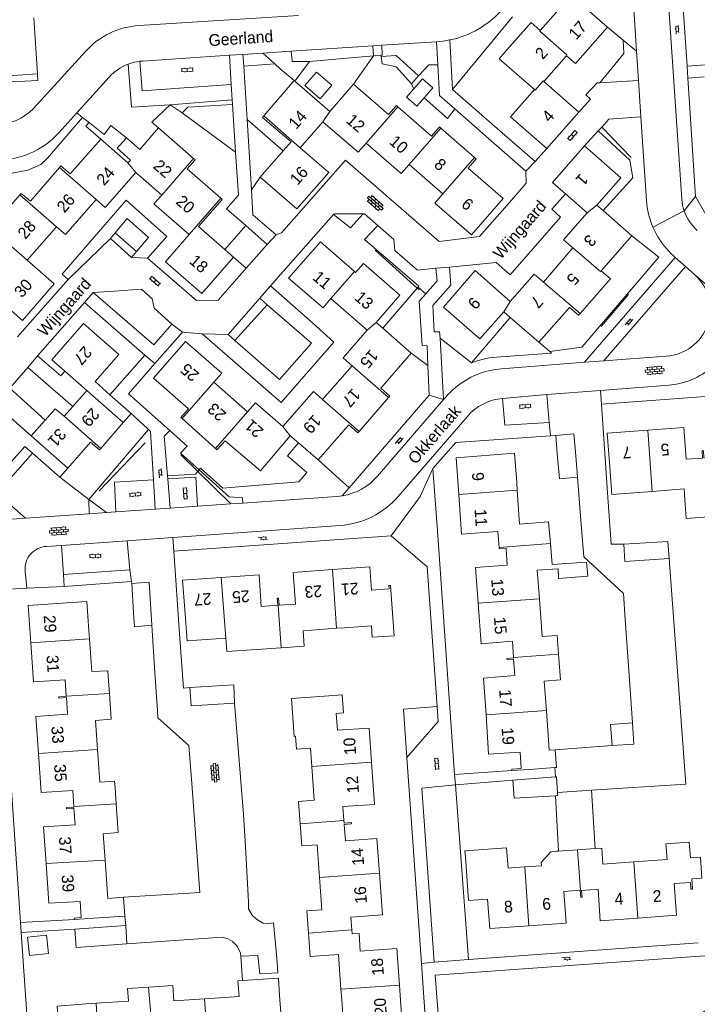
# Model space of a CAD drawing. Extents: x 99476 to 102828, y 406437 to 407931.
# Tile 34 of 162: x 100038 to 100154, y 406785 to 406952. Entities that reach past the tile are written whole.
import ezdxf

# ---------------------------------------------------------------- set-up
doc = ezdxf.new("R2010")
doc.units = 0
doc.header["$MEASUREMENT"] = 0
for name, color, linetype, lineweight in [('BG_bijgebouw', 253, 'Continuous', 0), ('BG_dakoverstek', 253, 'Continuous', 13), ('BG_dakoverstek bijgebouw', 253, 'Continuous', 0), ('BG_heg haag', 253, 'Continuous', 0), ('BG_hek', 253, 'Continuous', 0), ('BG_hoofdgebouw', 253, 'Continuous', 13), ('BG_huisnummer', 253, 'Continuous', 0), ('BG_kant verharding', 253, 'Continuous', 0), ('BG_open verharding', 253, 'Continuous', 0), ('BG_raster', 253, 'Continuous', 0), ('BG_schutting', 253, 'Continuous', 0), ('BG_straatnaam', 253, 'Continuous', 0), ('BG_tussenmuur', 253, 'Continuous', 0), ('BG_vlakafsluiter', 253, 'Continuous', 0)]:
    doc.layers.add(name, color=color, linetype=linetype, lineweight=lineweight)
doc.styles.add('Style-WORKING', font='WORKING.shx')

# ---------------------------------------------------------------- blocks, each defined once
blk = doc.blocks.new('S02OV6')
at = {"layer": 'BG_open verharding', "linetype": 'Continuous', "lineweight": 0}
for p, q in [((0, 0.20784), (1.371449, 0.20784)), ((0.085505, 0.20784), (0.085505, 0.268177)), ((0.485, -0.192), (0.486, 0.207)), ((0.885505, 0.20784), (0.885505, 0.31106)), ((1.285, -0.193), (1.285, 0.207)), ((0.268333, -0.19216), (1.549656, -0.19216)), ((0.885505, -0.32925), (0.885505, -0.19216))]:
    blk.add_line(p, q, dxfattribs=at)
blk = doc.blocks.new('S02OV4')
at = {"layer": 'BG_open verharding', "linetype": 'Continuous', "lineweight": 0}
for p, q in [((0, -0.200092), (0, 0.200092)), ((0, 0.2), (3.201, 0.2)), ((0.214, 0.6), (2.9, 0.6)), ((0.4, 0.199), (0.4, 0.6)), ((0.8, 0.6), (0.8, 0.7)), ((0.8, -0.2), (0.8, 0.2)), ((1.2, 0.2), (1.2, 0.6)), ((1.6, 0.6), (1.6, 0.7)), ((1.6, -0.2), (1.6, 0.2)), ((2, 0.199), (2, 0.6)), ((2.4, 0.6), (2.4, 0.7)), ((2.4, -0.2), (2.4, 0.2)), ((2.8, 0.2), (2.8, 0.6)), ((3.2, -0.199908), (3.2, 0.200092)), ((0, -0.2), (3.2, -0.199)), ((0.31, -0.6), (2.9, -0.6)), ((0.4, -0.6), (0.399, -0.2)), ((0.8, -0.7), (0.8, -0.6)), ((1.2, -0.6), (1.2, -0.2)), ((1.6, -0.7), (1.6, -0.6)), ((2, -0.6), (1.999, -0.2)), ((2.4, -0.7), (2.4, -0.6)), ((2.8, -0.6), (2.8, -0.2))]:
    blk.add_line(p, q, dxfattribs=at)
blk = doc.blocks.new('S02OV2')
at = {"layer": 'BG_open verharding', "linetype": 'Continuous', "lineweight": 0}
for p, q in [((0.052866, 0.482148), (0.183301, 0.482148)), ((0.183301, -1.01785), (0.183301, 0.982147)), ((0.183301, 0.895191), (0.705039, 0.895191)), ((0.705039, -1.01785), (0.705039, 0.982147)), ((0.705039, 0.43867), (0.835473, 0.43867)), ((0.052866, -0.517416), (0.183301, -0.517416)), ((0.183301, -0.017851), (0.705039, -0.017851)), ((0.183301, -0.930894), (0.705039, -0.930894)), ((0.705039, -0.473938), (0.835473, -0.473938))]:
    blk.add_line(p, q, dxfattribs=at)

msp = doc.modelspace()

# ---------------------------------------------------------------- linework, layer by layer
at = {"layer": 'BG_bijgebouw', "linetype": 'Continuous', "lineweight": 0}
for p, q in [((100129.957, 406878.382), (100129.7, 406881.45)), ((100133.027, 406878.63), (100133.374, 406874.313)), ((100057.5, 406856.24), (100060.49, 406856.43)), ((100057.81, 406851.25), (100057.5, 406856.24)), ((100060.49, 406856.43), (100060.958, 406849.125)), ((100129.664, 406823.295), (100122.401, 406822.75)), ((100056.509, 406797.958), (100047.835, 406797.357)), ((100056.688, 406794.837), (100056.509, 406797.958))]:
    msp.add_line(p, q, dxfattribs=at)
at = {"layer": 'BG_bijgebouw', "linetype": 'Continuous', "lineweight": 0, "flags": 128}
for points in [[(100129.7, 406881.45), (100132.78, 406881.7), (100133.027, 406878.63)], [(100133.374, 406874.313), (100130.304, 406874.066), (100129.957, 406878.382)], [(100148.985, 406860.511), (100148.8, 406863.405), (100141.266, 406862.952)], [(100141.266, 406862.952), (100141.444, 406859.961), (100148.985, 406860.511)], [(100060.958, 406849.125), (100057.958, 406848.855), (100057.81, 406851.25)], [(100075.024, 406835.848), (100074.877, 406838.963), (100067.392, 406838.488)], [(100067.392, 406838.488), (100067.603, 406835.374), (100075.024, 406835.848)], [(100122.401, 406822.75), (100122.633, 406819.652), (100129.628, 406820.066)], [(100130.017, 406820.641), (100129.794, 406823.305), (100129.664, 406823.295)], [(100129.628, 406820.066), (100130.063, 406820.092), (100130.017, 406820.641)], [(100047.835, 406797.357), (100048.033, 406794.221), (100056.688, 406794.837)]]:
    msp.add_lwpolyline(points, dxfattribs=at)
at = {"layer": 'BG_dakoverstek', "linetype": 'Continuous', "lineweight": 13}
for p, q in [((100124.405, 406938.46), (100122, 406935.7)), ((100073.512, 406846.904), (100073.676, 406844.634)), ((100082.942, 406845.266), (100073.676, 406844.634)), ((100086.859, 406845.533), (100082.942, 406845.266))]:
    msp.add_line(p, q, dxfattribs=at)
at = {"layer": 'BG_dakoverstek', "linetype": 'Continuous', "lineweight": 13, "flags": 128}
for points in [[(100155.575, 406869.972), (100155.757, 406867.566), (100151.908, 406867.276), (100151.726, 406869.682)], [(100123.544, 406866.348), (100128.454, 406866.71), (100128.807, 406863.038)], [(100050.712, 406841.224), (100053.437, 406841.38), (100053.506, 406840.459)], [(100085.402, 406830.202), (100085.56, 406828.019), (100087.94, 406828.191)], [(100052.094, 406822.402), (100054.602, 406822.541), (100054.668, 406821.498)], [(100114.309, 406809.693), (100114.239, 406810.67), (100121.335, 406811.181), (100121.581, 406807.758)], [(100127.254, 406808.165), (100127.23, 406808.688), (100128.847, 406810.549), (100129.767, 406810.615)], [(100152.859, 406805.91), (100154.566, 406806.032), (100154.308, 406809.619), (100152.604, 406809.497)]]:
    msp.add_lwpolyline(points, dxfattribs=at)
at = {"layer": 'BG_dakoverstek bijgebouw', "linetype": 'Continuous', "lineweight": 0}
msp.add_line((100105.531, 406940.492), (100104.28, 406939.081), dxfattribs=at)
at = {"layer": 'BG_dakoverstek bijgebouw', "linetype": 'Continuous', "lineweight": 0, "flags": 128}
for points in [[(100091.59, 406941.074), (100089.606, 406938.775), (100086.997, 406941.028), (100088.981, 406943.326), (100091.59, 406941.074)], [(100107.276, 406938.951), (100108.774, 406940.641), (100107.031, 406942.184), (100105.531, 406940.492)], [(100104.28, 406939.081), (100106.024, 406937.537), (100107.276, 406938.951)], [(100139.278, 406828.615), (100139.028, 406832.226), (100142.737, 406832.482)], [(100142.737, 406832.482), (100142.985, 406828.885), (100139.278, 406828.615)], [(100043.331, 406793.208), (100043.003, 406796.317), (100039.771, 406795.976), (100040.099, 406792.867), (100043.331, 406793.208)]]:
    msp.add_lwpolyline(points, dxfattribs=at)
at = {"layer": 'BG_heg haag', "linetype": 'Continuous', "lineweight": 0}
for p, q in [((100087.778, 406945.11), (100085.272, 406941.776)), ((100087.778, 406945.11), (100098.649, 406946.089)), ((100098.649, 406946.089), (100099.93, 406946.204)), ((100099.93, 406946.204), (100099.958, 406946)), ((100105.11, 406941.353), (100106.315, 406942.663)), ((100153.5, 406922.15), (100152.406, 406938.861)), ((100064.054, 406937.74), (100066.106, 406936.395)), ((100066.106, 406936.395), (100075.203, 406929.703)), ((100120.193, 406933.342), (100126.19, 406928.12)), ((100124.61, 406926.45), (100118.27, 406932.014)), ((100126.19, 406928.12), (100128.18, 406930.3)), ((100156.747, 406916.414), (100153.5, 406922.15)), ((100063.97, 406882.31), (100056.94, 406888.54)), ((100128.782, 406881.385), (100129.7, 406881.45)), ((100068.755, 406875.297), (100065.872, 406878.117)), ((100100.213, 406879.103), (100094.543, 406872.531)), ((100074.392, 406869.781), (100068.755, 406875.297)), ((100109.595, 406864.425), (100108.79, 406875.82)), ((100094.543, 406872.531), (100093.353, 406871.152)), ((100085.629, 406863.213), (100101.7, 406864.35)), ((100109.48, 406835.29), (100103.78, 406834.84)), ((100135.806, 406821.01), (100136.427, 406811.091)), ((100047.835, 406797.357), (100038.679, 406796.779))]:
    msp.add_line(p, q, dxfattribs=at)
at = {"layer": 'BG_heg haag', "linetype": 'Continuous', "lineweight": 0, "flags": 128}
for points in [[(100099.958, 406946), (100100.139, 406944.705), (100102.537, 406944.225), (100105.11, 406941.353)], [(100106.315, 406942.663), (100108.082, 406944.584), (100109.615, 406944.56)], [(100075.203, 406929.703), (100075.68, 406922.34), (100074.724, 406921.266)], [(100121.397, 406920.66), (100124.67, 406924.42), (100124.61, 406926.45)], [(100133.251, 406893.791), (100120.473, 406892.81), (100119.364, 406892.679), (100118.269, 406892.46)], [(100108.79, 406875.82), (100112.68, 406880.24), (100128.782, 406881.385)], [(100066.957, 406879.624), (100065.807, 406878.407), (100068.976, 406875.573)], [(100068.976, 406875.573), (100074.095, 406870.993), (100076.378, 406870.812), (100076.441, 406869.925)], [(100101.7, 406864.35), (100107.79, 406859.04), (100109.48, 406835.29)], [(100134.487, 406860.781), (100141.215, 406854.521), (100141.519, 406850.118)], [(100135.806, 406821.01), (100151.81, 406822.029), (100148.985, 406860.511)], [(100068.144, 406816.768), (100069.124, 406803.584), (100056.103, 406802.793)], [(100081.646, 406798.449), (100080.866, 406798.337), (100079.866, 406798.375), (100078.765, 406799.052), (100078.036, 406799.756), (100077.363, 406800.835), (100077.39, 406802.004), (100077.331, 406803.056)], [(100059.535, 406770.164), (100040.61, 406768.95), (100038.679, 406796.779)]]:
    msp.add_lwpolyline(points, dxfattribs=at)
at = {"layer": 'BG_hek', "linetype": 'Continuous', "lineweight": 0}
for p, q in [((100112.11, 406940.38), (100122.333, 406952.732)), ((100051.967, 406872.03), (100059.822, 406880.194)), ((100129.628, 406820.066), (100130.171, 406810.644))]:
    msp.add_line(p, q, dxfattribs=at)
at = {"layer": 'BG_hoofdgebouw', "linetype": 'Continuous', "lineweight": 13}
for p, q in [((100132.31, 406956.38), (100127.06, 406950.43)), ((100138.52, 406950.96), (100132.31, 406956.38)), ((100127.64, 406941.72), (100131.5, 406946.12)), ((100085.151, 406941.88), (100079.996, 406935.856)), ((100085.272, 406941.776), (100085.151, 406941.88)), ((100091.22, 406936.62), (100085.272, 406941.776)), ((100095.25, 406941.28), (100091.22, 406936.62)), ((100133.61, 406936.5), (100127.64, 406941.72)), ((100126.06, 406940.36), (100124.405, 406938.46)), ((100128.18, 406930.3), (100133.61, 406936.5)), ((100086.2, 406930.44), (100090.06, 406934.86)), ((100122, 406935.7), (100128.18, 406930.3)), ((100058.873, 406930.159), (100062.07, 406933.83)), ((100062.07, 406933.83), (100068.05, 406928.6)), ((100115.873, 406928.783), (100110.126, 406933.786)), ((100056.87, 406927.86), (100052.23, 406931.91)), ((100058.873, 406930.159), (100056.646, 406932.116)), ((100083.296, 406929.911), (100079.37, 406925.44)), ((100057.298, 406928.351), (100056.87, 406927.86)), ((100062.62, 406922.39), (100058.22, 406926.24)), ((100104.73, 406927.58), (100110.48, 406922.58)), ((100038.488, 406922.449), (100033.508, 406916.703)), ((100135.05, 406919.36), (100131.355, 406922.592)), ((100136.7, 406920.66), (100137.751, 406919.741)), ((100137.751, 406919.741), (100142.667, 406915.443)), ((100044.71, 406916.98), (100039.69, 406911.27)), ((100073.352, 406913.124), (100074.86, 406911.81)), ((100127.59, 406907.56), (100132.58, 406913.4)), ((100097.6, 406899.4), (100091.41, 406904.75)), ((100121.958, 406901.532), (100120.87, 406902.48)), ((100126.82, 406897.3), (100121.958, 406901.532)), ((100099.1, 406900.68), (100100.228, 406899.695)), ((100100.228, 406899.695), (100105.099, 406895.441)), ((100090.01, 406887.57), (100095.04, 406893.3)), ((100049.86, 406889.08), (100046.107, 406892.385)), ((100071.49, 406890.5), (100077.23, 406885.47)), ((100047.456, 406886.37), (100049.86, 406889.08)), ((100053.809, 406888.369), (100057.41, 406885.19)), ((100101.218, 406887.876), (100096.204, 406882.132)), ((100046, 406884.73), (100047.456, 406886.37)), ((100036.4, 406884.88), (100040.41, 406881.35)), ((100057.41, 406885.19), (100056.06, 406883.627)), ((100071.762, 406879.231), (100066.072, 406884.317)), ((100040.41, 406881.35), (100042.775, 406884.039)), ((100056.06, 406883.627), (100052.26, 406879.225)), ((100085.901, 406880.156), (100084.5, 406881.35)), ((100089.24, 406877.31), (100085.901, 406880.156)), ((100045.27, 406874.36), (100040.599, 406878.444)), ((100046.619, 406875.889), (100045.27, 406874.36)), ((100123.131, 406872.14), (100123.04, 406873.41)), ((100123.544, 406866.348), (100123.131, 406872.14)), ((100129.06, 406859.49), (100128.807, 406863.038)), ((100050.317, 406846.801), (100050.22, 406848.17)), ((100092.372, 406848.592), (100093.75, 406848.69)), ((100098.331, 406849.012), (100093.75, 406848.69)), ((100050.712, 406841.224), (100050.317, 406846.801)), ((100053.717, 406837.475), (100053.506, 406840.459)), ((100052.094, 406822.402), (100051.699, 406827.977)), ((100087.94, 406828.191), (100088.165, 406825.073)), ((100125.23, 406824.57), (100122.23, 406824.38)), ((100125.23, 406824.57), (100129.551, 406824.879)), ((100054.868, 406818.675), (100054.668, 406821.498)), ((100130.171, 406810.644), (100129.767, 406810.615)), ((100133.386, 406810.874), (100130.171, 406810.644)), ((100136.427, 406811.091), (100133.386, 406810.874)), ((100114.846, 406802.212), (100114.309, 406809.693)), ((100121.581, 406807.758), (100122.7, 406807.839)), ((100124.421, 406807.962), (100122.7, 406807.839)), ((100127.254, 406808.165), (100124.421, 406807.962)), ((100056.33, 406799.595), (100056.103, 406802.793)), ((100118.088, 406802.445), (100114.846, 406802.212)), ((100118.088, 406802.445), (100118.193, 406800.984)), ((100052.73, 406799.34), (100047.74, 406799.03)), ((100052.73, 406799.34), (100056.33, 406799.595)), ((100093.118, 406787.139), (100093.25, 406785.32)), ((100051.441, 406784.725), (100049.781, 406784.612))]:
    msp.add_line(p, q, dxfattribs=at)
at = {"layer": 'BG_hoofdgebouw', "linetype": 'Continuous', "lineweight": 13, "flags": 128}
for points in [[(100127.06, 406950.43), (100125.51, 406951.77), (100121.442, 406947.157)], [(100131.5, 406946.12), (100133.06, 406944.77), (100138.52, 406950.96)], [(100121.442, 406947.157), (100120.06, 406945.59), (100126.06, 406940.36)], [(100102.794, 406937.434), (100102.57, 406937.63), (100101.21, 406936.08), (100095.25, 406941.28)], [(100110.126, 406933.786), (100109.88, 406934), (100108.55, 406932.39), (100102.794, 406937.434)], [(100079.996, 406935.856), (100079.76, 406935.58), (100084.63, 406931.43), (100083.296, 406929.911)], [(100090.06, 406934.86), (100096.05, 406929.67), (100097.4, 406931.23)], [(100052.23, 406931.91), (100047.01, 406925.97), (100045.45, 406927.34), (100045.24, 406927.098)], [(100056.646, 406932.116), (100055.046, 406930.345), (100057.298, 406928.351)], [(100097.4, 406931.23), (100103.38, 406926.03), (100104.73, 406927.58)], [(100079.37, 406925.44), (100085.63, 406920.02), (100091.06, 406926.24), (100086.2, 406930.44)], [(100131.355, 406922.592), (100129.14, 406924.53), (100134.591, 406930.75)], [(100134.591, 406930.75), (100140.76, 406925.32), (100136.7, 406920.66)], [(100068.05, 406928.6), (100068.29, 406928.39), (100066.94, 406926.85), (100072.686, 406921.834)], [(100110.48, 406922.58), (100109.13, 406921.02), (100115.34, 406915.62), (100120.74, 406921.79), (100114.81, 406926.99), (100116.14, 406928.55), (100115.873, 406928.783)], [(100045.24, 406927.098), (100040.26, 406921.36), (100038.68, 406922.67), (100038.488, 406922.449)], [(100058.22, 406926.24), (100053.01, 406920.28), (100051.46, 406921.63)], [(100051.46, 406921.63), (100046.26, 406915.66), (100044.71, 406916.98)], [(100067.27, 406915.64), (100061.3, 406920.86), (100062.62, 406922.39)], [(100072.686, 406921.834), (100072.92, 406921.63), (100068.88, 406917.02), (100073.352, 406913.124)], [(100132.58, 406913.4), (100131.01, 406914.74), (100135.05, 406919.36)], [(100074.86, 406911.81), (100069.43, 406905.6), (100063.25, 406911.03), (100067.27, 406915.64)], [(100142.667, 406915.443), (100142.67, 406915.44), (100137.43, 406909.46)], [(100091.41, 406904.75), (100090.08, 406903.19), (100084.21, 406908.21), (100089.63, 406914.41), (100095.409, 406909.376)], [(100039.69, 406911.27), (100044.3, 406907.24), (100038.89, 406901.04), (100032.67, 406906.44)], [(100095.409, 406909.376), (100095.6, 406909.21), (100096.96, 406910.74), (100103.17, 406905.34), (100099.1, 406900.68)], [(100120.87, 406902.48), (100116.76, 406897.87), (100110.58, 406903.29), (100116, 406909.51), (100121.93, 406904.28)], [(100137.43, 406909.46), (100138.99, 406908.11), (100133.846, 406902.213)], [(100121.93, 406904.28), (100126.01, 406908.91), (100127.59, 406907.56)], [(100133.846, 406902.213), (100133.59, 406901.92), (100132.01, 406903.24), (100126.82, 406897.3)], [(100046.107, 406892.385), (100043.92, 406894.31), (100049.32, 406900.5), (100055.32, 406895.2), (100051.27, 406890.61), (100053.809, 406888.369)], [(100095.04, 406893.3), (100093.49, 406894.65), (100097.6, 406899.4)], [(100066.072, 406884.317), (100065.89, 406884.48), (100067.16, 406885.96), (100061.21, 406891.2), (100066.65, 406897.45), (100072.84, 406892.05), (100071.49, 406890.5)], [(100105.099, 406895.441), (100105.1, 406895.44), (100099.89, 406889.48), (100101.44, 406888.13), (100101.218, 406887.876)], [(100083.24, 406882.95), (100088.47, 406888.91), (100090.01, 406887.57)], [(100040.599, 406878.444), (100039.3, 406879.58), (100035.24, 406874.95), (100029.03, 406880.37), (100034.48, 406886.57), (100036.4, 406884.88)], [(100042.775, 406884.039), (100044.49, 406885.99), (100046, 406884.73)], [(100077.23, 406885.47), (100078.59, 406887.02), (100083.24, 406882.95)], [(100096.204, 406882.132), (100096.01, 406881.91), (100094.47, 406883.27), (100089.24, 406877.31)], [(100145.357, 406882.323), (100151.48, 406882.78), (100151.87, 406877.4), (100154.68, 406877.58), (100154.6, 406878.81), (100154.82, 406878.81), (100154.9, 406877.62), (100155.03, 406877.63)], [(100084.5, 406881.35), (100079.43, 406875.4), (100073.4, 406880.54), (100072.02, 406879), (100071.762, 406879.231)], [(100138.84, 406876.83), (100138.47, 406881.81), (100145.357, 406882.323)], [(100052.26, 406879.225), (100052.04, 406878.97), (100050.51, 406880.3), (100046.619, 406875.889)], [(100113.178, 406871.363), (100112.73, 406877.63), (100122.66, 406878.4), (100123.04, 406873.41)], [(100138.84, 406876.83), (100139.248, 406871.406), (100146.107, 406871.923)], [(100120.042, 406862.355), (100119.83, 406865.07), (100113.66, 406864.61), (100113.178, 406871.363)], [(100146.107, 406871.923), (100151.526, 406872.331), (100151.726, 406869.682)], [(100116.487, 406852.895), (100116.05, 406858.95), (100121.45, 406859.37), (100121.23, 406862.21), (100120.06, 406862.12), (100120.042, 406862.355)], [(100129.06, 406859.49), (100134.953, 406859.877), (100135.16, 406857.462), (100130.15, 406857.093), (100130.129, 406858.731), (100129.118, 406858.679)], [(100072.763, 406857.265), (100079.2, 406857.72), (100079.56, 406852.32), (100082.371, 406852.51)], [(100082.371, 406852.51), (100082.29, 406853.71), (100082.51, 406853.73), (100082.59, 406852.52), (100085.41, 406852.71), (100085.02, 406858.12), (100091.669, 406858.59)], [(100091.669, 406858.59), (100098.03, 406859.04), (100098.307, 406855.08)], [(100126.903, 406853.638), (100126.556, 406858.496), (100129.118, 406858.679)], [(100066.54, 406851.81), (100066.18, 406856.8), (100072.763, 406857.265)], [(100098.307, 406855.08), (100101.33, 406855.291), (100101.288, 406855.89), (100101.577, 406855.91), (100102.178, 406847.331), (100098.467, 406847.071), (100098.331, 406849.012)], [(100040.335, 406846.111), (100039.89, 406852.46), (100049.871, 406853.15), (100050.22, 406848.17)], [(100122.506, 406843.64), (100122.33, 406846.42), (100116.99, 406845.94), (100116.487, 406852.895)], [(100130.167, 406844.187), (100129.94, 406847.363), (100127.365, 406847.179), (100126.903, 406853.638)], [(100066.54, 406851.81), (100066.919, 406846.438), (100073.512, 406846.904)], [(100086.859, 406845.533), (100086.672, 406848.189), (100092.372, 406848.592)], [(100046.368, 406837.03), (100046.19, 406839.82), (100040.8, 406839.48), (100040.335, 406846.111)], [(100128.094, 406834.57), (100127.734, 406839.605), (100130.48, 406839.801), (100130.167, 406844.187)], [(100117.822, 406833.837), (100117.42, 406840.13), (100122.73, 406840.53), (100122.52, 406843.33), (100121.401, 406843.24), (100121.39, 406843.46), (100122.51, 406843.57), (100122.506, 406843.64)], [(100051.699, 406827.977), (100051.348, 406832.915), (100054.027, 406833.105), (100053.717, 406837.475)], [(100041.636, 406827.296), (100041.19, 406833.58), (100046.57, 406833.95), (100046.38, 406836.79), (100045.11, 406836.71), (100045.1, 406836.92), (100046.37, 406837), (100046.368, 406837.03)], [(100090.33, 406837.04), (100084.691, 406836.632), (100085.157, 406830.184), (100085.402, 406830.202)], [(100090.33, 406837.04), (100093.32, 406837.25), (100093.54, 406834.18), (100092.33, 406834.09), (100092.53, 406831.23), (100097.91, 406831.61), (100098.33, 406825.808)], [(100129.594, 406827.911), (100128.575, 406827.838), (100128.094, 406834.57)], [(100122.23, 406824.38), (100122.22, 406824.61), (100123.78, 406824.71), (100123.61, 406827.48), (100118.25, 406827.14), (100117.822, 406833.837)], [(100047.635, 406818.237), (100047.47, 406820.96), (100042.11, 406820.61), (100041.636, 406827.296)], [(100129.551, 406824.879), (100129.809, 406824.897), (100129.594, 406827.911)], [(100098.33, 406825.808), (100098.85, 406818.61), (100093.45, 406818.24), (100093.635, 406815.855)], [(100088.165, 406825.073), (100088.582, 406819.305), (100085.923, 406819.113), (100086.198, 406815.317)], [(100042.917, 406808.524), (100042.48, 406814.76), (100047.88, 406815.13), (100047.67, 406817.95), (100046.42, 406817.85), (100046.401, 406818.07), (100047.64, 406818.15), (100047.635, 406818.237)], [(100052.964, 406809.132), (100052.646, 406813.612), (100055.214, 406813.794), (100054.868, 406818.675)], [(100093.635, 406815.855), (100093.67, 406815.41), (100094.9, 406815.5), (100094.91, 406815.29), (100093.69, 406815.19), (100093.901, 406812.4), (100099.26, 406812.8), (100099.69, 406806.913)], [(100086.198, 406815.317), (100086.471, 406811.536), (100089.073, 406811.724), (100089.474, 406806.174)], [(100152.604, 406809.497), (100152.411, 406812.192), (100148.442, 406811.908), (100148.635, 406809.217), (100142.994, 406808.813)], [(100142.994, 406808.813), (100137.731, 406808.437), (100137.535, 406811.17), (100136.427, 406811.091)], [(100056.103, 406802.793), (100053.427, 406802.603), (100052.964, 406809.132)], [(100047.74, 406799.03), (100047.73, 406799.25), (100048.901, 406799.32), (100048.74, 406802.06), (100043.39, 406801.78), (100042.917, 406808.524)], [(100089.474, 406806.174), (100089.873, 406800.661), (100087.301, 406800.475), (100087.575, 406796.688)], [(100099.69, 406806.913), (100100.21, 406799.79), (100094.82, 406799.42), (100094.973, 406797.223)], [(100143.676, 406799.253), (100150.258, 406799.726), (100149.87, 406805.127), (100152.604, 406805.324), (100152.687, 406804.163), (100152.983, 406804.184), (100152.859, 406805.91)], [(100125.137, 406797.938), (100131.453, 406798.392), (100131.067, 406803.769), (100133.862, 406803.97)], [(100133.862, 406803.97), (100133.948, 406802.772), (100134.18, 406802.788), (100134.095, 406803.967), (100136.888, 406804.167), (100137.274, 406798.793), (100143.676, 406799.253)], [(100118.193, 406800.984), (100118.446, 406797.458), (100125.137, 406797.938)], [(100094.973, 406797.223), (100095.02, 406796.54), (100096.2, 406796.62), (100096.41, 406793.61), (100102.62, 406794.07), (100103.076, 406787.829)], [(100087.575, 406796.688), (100087.865, 406792.673), (100092.693, 406793.022), (100093.118, 406787.139)], [(100082.692, 406786.06), (100082.487, 406789.021), (100076.352, 406788.603)], [(100060.381, 406787.497), (100056.802, 406787.253), (100056.949, 406785.098), (100051.441, 406784.725)], [(100069.907, 406785.478), (100064.683, 406785.122), (100064.501, 406787.778), (100060.381, 406787.497)], [(100076.352, 406788.603), (100075.591, 406788.551), (100075.774, 406785.878), (100069.907, 406785.478)], [(100103.076, 406787.829), (100103.57, 406781.07), (100093.621, 406780.34), (100093.25, 406785.32)], [(100070.615, 406775.988), (100077.385, 406776.454), (100077.015, 406781.827), (100079.869, 406782.023), (100079.952, 406780.819), (100083.038, 406781.031), (100082.692, 406786.06)], [(100049.781, 406784.612), (100044.807, 406784.269), (100045.491, 406774.333), (100052.058, 406774.785)]]:
    msp.add_lwpolyline(points, dxfattribs=at)
at = {"layer": 'BG_kant verharding', "linetype": 'Continuous', "lineweight": 0}
for p, q in [((100151.14, 406921.681), (100148.077, 406967.061)), ((100152.04, 406944.34), (100150.52, 406967.31)), ((100143.449, 406946.896), (100142.67, 406958.67)), ((100040.836, 406952.567), (100041.475, 406943.032)), ((100058.748, 406951.257), (100085.89, 406952.964)), ((100109.399, 406948.495), (100100.07, 406947.883)), ((100109.615, 406944.56), (100109.399, 406948.495)), ((100111.671, 406948.806), (100112.11, 406940.38)), ((100040.806, 406937.116), (100049.676, 406946.892)), ((100076.444, 406946.332), (100074.134, 406946.181)), ((100079.823, 406946.554), (100076.444, 406946.332)), ((100076.444, 406946.332), (100076.567, 406944.355)), ((100084.672, 406946.872), (100079.823, 406946.554)), ((100098.573, 406947.784), (100084.672, 406946.872)), ((100100.07, 406947.883), (100098.573, 406947.784)), ((100098.649, 406946.089), (100098.573, 406947.784)), ((100100.145, 406946.223), (100100.07, 406947.883)), ((100143.781, 406941.871), (100143.449, 406946.896)), ((100059.317, 406945.208), (100058.897, 406945.17)), ((100074.134, 406946.181), (100059.317, 406945.208)), ((100074.134, 406946.181), (100074.457, 406941.203)), ((100158.26, 406944.81), (100152.04, 406944.34)), ((100076.567, 406944.355), (100077.134, 406935.276)), ((100053.681, 406942.482), (100048.156, 406936.371)), ((100137.189, 406941.503), (100143.781, 406941.871)), ((100144.19, 406935.681), (100143.781, 406941.871)), ((100074.457, 406941.203), (100074.627, 406938.586)), ((100112.11, 406940.38), (100120.193, 406933.342)), ((100064.054, 406937.74), (100074.627, 406938.586)), ((100074.627, 406938.586), (100074.677, 406937.812)), ((100048.156, 406936.371), (100045.105, 406932.997)), ((100074.677, 406937.812), (100075.203, 406929.703)), ((100118.27, 406932.014), (100112.518, 406937.062)), ((100077.134, 406935.276), (100077.883, 406923.282)), ((100145.131, 406921.443), (100144.19, 406935.681)), ((100081.14, 406906.92), (100091.848, 406919.097)), ((100073.352, 406913.124), (100076.908, 406917.205)), ((100076.908, 406917.205), (100080.59, 406913.98)), ((100146.771, 406915.774), (100146.209, 406916.936)), ((100053.87, 406914.97), (100054.711, 406915.962)), ((100057.46, 406911.76), (100053.87, 406914.97)), ((100080.59, 406913.98), (100077.015, 406909.932)), ((100058.301, 406912.752), (100057.46, 406911.76)), ((100077.015, 406909.932), (100074.86, 406911.81)), ((100150.048, 406911.758), (100134.609, 406893.895)), ((100150.048, 406911.758), (100149.735, 406912.035)), ((100151.768, 406910.228), (100150.048, 406911.758)), ((100139.15, 406895.65), (100151.768, 406910.228)), ((100153.34, 406908.83), (100151.768, 406910.228)), ((100046.681, 406907.99), (100038.09, 406898.22)), ((100054.58, 406906.02), (100050.93, 406905.8)), ((100049.48, 406904.1), (100041.45, 406894.98)), ((100059.75, 406895.14), (100049.48, 406904.1)), ((100075.086, 406897.597), (100080.577, 406903.714)), ((100061.453, 406893.67), (100066.16, 406899.02)), ((100066.16, 406899.02), (100069.508, 406898.77)), ((100109.99, 406898.031), (100110.605, 406887.546)), ((100053.809, 406888.369), (100059.75, 406895.14)), ((100139.15, 406895.65), (100137.881, 406894.146)), ((100148.492, 406894.959), (100137.881, 406894.146)), ((100036.78, 406889.51), (100039.83, 406893.01)), ((100039.83, 406893.01), (100047.456, 406886.37)), ((100056.94, 406888.54), (100061.453, 406893.67)), ((100107.924, 406893.348), (100108.14, 406888.29)), ((100133.251, 406893.791), (100134.609, 406893.895)), ((100134.609, 406893.895), (100137.881, 406894.146)), ((100042.775, 406884.039), (100036.78, 406889.51)), ((100137.296, 406889.109), (100148.973, 406890.002)), ((100108.14, 406888.29), (100100.213, 406879.103)), ((100110.605, 406887.546), (100111.037, 406888.045)), ((100120.65, 406887.75), (100128.16, 406888.41)), ((100128.16, 406888.41), (100137.296, 406889.109)), ((100128.58, 406883.67), (100128.16, 406888.41)), ((100137.46, 406886.779), (100137.296, 406889.109)), ((100137.46, 406886.779), (100169.718, 406889.132)), ((100099.339, 406874.501), (100110.605, 406887.546)), ((100138.463, 406872.526), (100137.46, 406886.779)), ((100102.894, 406871.07), (100114.59, 406884.63)), ((100128.782, 406881.385), (100128.58, 406883.67)), ((100060.72, 406882.14), (100061.2, 406873.898)), ((100063.638, 406874.069), (100063.597, 406874.568)), ((100061.2, 406873.898), (100061.492, 406868.878)), ((100064.052, 406869.057), (100063.638, 406874.069)), ((100039.4, 406867.33), (100034.563, 406871.575)), ((100064.052, 406869.057), (100068.713, 406869.383)), ((100068.713, 406869.383), (100074.392, 406869.781)), ((100074.392, 406869.781), (100076.441, 406869.925)), ((100039.4, 406867.33), (100050.264, 406868.091)), ((100050.264, 406868.091), (100053.19, 406868.296)), ((100053.19, 406868.296), (100054.785, 406868.408)), ((100054.785, 406868.408), (100061.492, 406868.878)), ((100133.919, 406867.687), (100134.487, 406860.781)), ((100064.493, 406864.057), (100093.015, 406866.109)), ((100112.475, 406823.676), (100109.595, 406864.425)), ((100043, 406862.547), (100045.57, 406862.67)), ((100045.57, 406862.67), (100056.75, 406863.5)), ((100045.57, 406862.67), (100045.88, 406857.77)), ((100056.75, 406863.5), (100064.493, 406864.057)), ((100057.18, 406858.53), (100056.75, 406863.5)), ((100064.66, 406861.73), (100064.493, 406864.057)), ((100064.66, 406861.73), (100085.629, 406863.213)), ((100065.66, 406847.629), (100064.66, 406861.73)), ((100039.65, 406855.42), (100039.369, 406858.353)), ((100045.88, 406857.77), (100057.18, 406858.53)), ((100045.88, 406857.77), (100046.03, 406855.73)), ((100057.18, 406858.53), (100057.48, 406856.57)), ((100034.632, 406855.122), (100039.65, 406855.42)), ((100038.562, 406798.475), (100034.632, 406855.122)), ((100046.03, 406855.73), (100039.65, 406855.42)), ((100141.519, 406850.118), (100142.066, 406842.198)), ((100061.47, 406841.075), (100061.883, 406834.578)), ((100103.78, 406834.84), (100104.364, 406826.577)), ((100104.364, 406826.577), (100106.843, 406791.499)), ((100122.23, 406824.38), (100112.475, 406823.676)), ((100112.6, 406821.91), (100122.401, 406822.75)), ((100067.743, 406822.155), (100068.144, 406816.768)), ((100047.74, 406799.03), (100038.562, 406798.475)), ((100056.688, 406794.837), (100063.206, 406795.298)), ((100153.91, 406795.047), (100114.843, 406792.188)), ((100114.843, 406792.188), (100109, 406791.76)), ((100106.843, 406791.499), (100107.823, 406777.629))]:
    msp.add_line(p, q, dxfattribs=at)
at = {"layer": 'BG_kant verharding', "linetype": 'Continuous', "lineweight": 0, "flags": 128}
for points in [[(100109.399, 406948.495), (100110.54, 406948.611), (100111.671, 406948.806)], [(100074.457, 406941.203), (100059.314, 406940.112), (100058.897, 406945.17)], [(100041.475, 406943.032), (100041.55, 406941.91), (100033.785, 406941.477)], [(100112.518, 406937.062), (100109.9, 406939.36), (100109.615, 406944.56)], [(100133.61, 406936.5), (100135.59, 406938.72), (100134.81, 406939.44), (100136.77, 406941.48), (100137.189, 406941.503)], [(100074.677, 406937.812), (100067.05, 406937.357), (100066.106, 406936.395)], [(100137.525, 406933.967), (100138.75, 406935.31), (100144.19, 406935.681)], [(100082.07, 406915.62), (100083.03, 406915.96), (100093.91, 406928.31), (100109.82, 406914.47), (100116.74, 406915.31), (100121.397, 406920.66)], [(100077.883, 406923.282), (100078.15, 406919.01), (100082.07, 406915.62)], [(100060.2, 406911.62), (100063.5, 406915.35), (100056.58, 406921.51), (100045.69, 406908.9), (100046.681, 406907.99)], [(100074.724, 406921.266), (100073.65, 406920.06), (100076.908, 406917.205)], [(100131.355, 406922.592), (100129.03, 406919.97), (100130.52, 406918.59), (100121.96, 406908.8), (100119.57, 406910.92), (100111.585, 406910.101)], [(100054.711, 406915.962), (100056.76, 406918.38), (100060.36, 406915.18), (100058.301, 406912.752)], [(100091.848, 406919.097), (100091.93, 406919.19), (100096.935, 406919.171)], [(100096.935, 406919.171), (100097.16, 406919.17), (100099.425, 406917.179)], [(100099.425, 406917.179), (100102.11, 406914.82), (100102.32, 406912.95), (100106.14, 406909.6), (100109.3, 406909.91)], [(100077.015, 406909.932), (100072.2, 406904.48), (100068.52, 406904.44), (100060.2, 406911.62)], [(100109.3, 406909.91), (100109.53, 406907.78), (100107.556, 406905.549)], [(100111.585, 406910.101), (100111.58, 406910.1), (100111.86, 406907.01), (100108.79, 406903.57), (100109.01, 406899.1), (100109.93, 406899.06), (100109.99, 406898.031)], [(100064.33, 406900.41), (100061.32, 406903.1), (100060.97, 406904.71), (100059.15, 406906.33), (100054.58, 406906.02)], [(100050.93, 406905.8), (100061.25, 406896.87), (100064.33, 406900.41)], [(100107.556, 406905.549), (100106.46, 406904.31), (100106.94, 406896.76), (100107.78, 406896.73), (100107.924, 406893.348)], [(100075.086, 406897.597), (100082.66, 406890.99), (100088.1, 406897.16), (100080.577, 406903.714)], [(100069.508, 406898.77), (100082.96, 406887.08), (100091.92, 406897.34), (100088.257, 406900.595)], [(100041.45, 406894.98), (100045.42, 406891.57), (100046.107, 406892.385)], [(100120.65, 406887.75), (100121.02, 406883.19), (100128.58, 406883.67)], [(100063.597, 406874.568), (100063.04, 406881.31), (100063.97, 406882.31)], [(100063.638, 406874.069), (100068.414, 406874.337), (100068.713, 406869.383)], [(100054.785, 406868.408), (100054.554, 406873.469), (100061.2, 406873.898)], [(100076.441, 406869.925), (100092.435, 406871.045), (100093.353, 406871.152)], [(100031.89, 406862.07), (100036.35, 406867.13), (100039.4, 406867.33)], [(100077.331, 406803.056), (100076.861, 406811.41), (100076.512, 406816.937), (100075.024, 406835.848)], [(100104.364, 406826.577), (100109.683, 406832.736), (100109.48, 406835.29)], [(100109, 406791.76), (100106.88, 406821.37), (100112.6, 406821.91)], [(100076.102, 406792.762), (100078.998, 406792.868), (100079.305, 406789.77), (100082.362, 406789.926), (100082.219, 406792.42), (100081.646, 406798.449)], [(100166.11, 406793.61), (100109.15, 406789.54), (100110.72, 406769.73)]]:
    msp.add_lwpolyline(points, dxfattribs=at)
at = {"layer": 'BG_kant verharding', "linetype": 'Continuous', "lineweight": 0, "extrusion": (0, 0, -1)}
for centre, radius, start, end in [((-100108.324183, 406964.845964), 16.385409, 221.172437, 258.214056), ((-100059.596975, 406937.882635), 13.401283, 42.242993, 86.367866), ((-100034.61592, 406942.481849), 14.14154, 222.121759, 265.928451), ((-100158.937964, 406922.362978), 13.83758, 336.909085, 356.187934), ((-100158.86061, 406922.19894), 7.737964, 341.09625, 356.162038), ((-100158.848553, 406922.194796), 7.725215, 310.915115, 341.096361), ((-100158.915542, 406922.356967), 13.813956, 311.650466, 331.540027), ((-100121.539432, 406878.972165), 13.878668, 40.823059, 76.370381), ((-100121.48725, 406878.678611), 9.109944, 40.789729, 84.726788), ((-100043.182151, 406858.720512), 3.830821, 354.494829, 87.274619), ((-100132.738681, 406818.522877), 41.621057, 222.713403, 254.26762), ((-100134.949419, 406815.551366), 41.989016, 223.532054, 254.344878)]:
    msp.add_arc(centre, radius, start, end, dxfattribs=at)
at = {"layer": 'BG_kant verharding', "linetype": 'Continuous', "lineweight": 0}
for centre, radius, start, end in [((100059.869789, 406936.881741), 8.346497, 110.63039, 137.857931), ((100059.873527, 406936.842784), 8.384279, 96.68849, 110.5605), ((100034.078951, 406943.845491), 9.515211, 271.602223, 314.989605), ((100148.047751, 406902.896971), 7.950392, 273.203219, 48.26711), ((100148.027793, 406902.351885), 12.386003, 274.37664, 311.797107), ((100091.731524, 406881.07441), 10.054024, 279.280984, 319.170608), ((100091.979313, 406880.488083), 14.416334, 274.119747, 319.209693)]:
    msp.add_arc(centre, radius, start, end, dxfattribs=at)
at = {"layer": 'BG_raster', "linetype": 'Continuous', "lineweight": 0}
for p, q in [((100138.52, 406950.96), (100141.176, 406948.77)), ((100141.176, 406948.77), (100143.449, 406946.896))]:
    msp.add_line(p, q, dxfattribs=at)
at = {"layer": 'BG_schutting', "linetype": 'Continuous', "lineweight": 0}
for p, q in [((100152.18, 406942.31), (100154.959, 406942.536)), ((100152.406, 406938.861), (100152.18, 406942.31)), ((100049.142, 406935.602), (100048.156, 406936.371)), ((100050.249, 406934.739), (100049.142, 406935.602)), ((100134.591, 406930.75), (100136.914, 406933.297)), ((100136.914, 406933.297), (100137.525, 406933.967)), ((100142.556, 406928.751), (100137.525, 406933.967)), ((100106.117, 406906.525), (100098.968, 406913.013)), ((100088.257, 406900.595), (100081.14, 406906.92)), ((100106.431, 406906.24), (100106.117, 406906.525)), ((100137.426, 406900.011), (100142.094, 406905.427)), ((100057.41, 406885.19), (100060.202, 406882.618)), ((100060.202, 406882.618), (100060.355, 406882.476)), ((100060.355, 406882.476), (100060.72, 406882.14)), ((100133.374, 406874.313), (100133.919, 406867.687)), ((100046.03, 406855.73), (100057.48, 406856.57)), ((100057.48, 406856.57), (100057.5, 406856.24)), ((100060.958, 406849.125), (100061.47, 406841.075)), ((100142.066, 406842.198), (100142.737, 406832.482)), ((100139.278, 406828.615), (100129.594, 406827.911)), ((100076.102, 406792.762), (100076.352, 406788.603))]:
    msp.add_line(p, q, dxfattribs=at)
at = {"layer": 'BG_schutting', "linetype": 'Continuous', "lineweight": 0, "flags": 128}
for points in [[(100062.07, 406933.83), (100060.941, 406934.793), (100064.054, 406937.74)], [(100056.646, 406932.116), (100053.959, 406934.25), (100052.835, 406932.723), (100050.249, 406934.739)], [(100141.266, 406862.952), (100139.14, 406862.911), (100138.463, 406872.526)], [(100067.392, 406838.488), (100066.316, 406838.39), (100065.66, 406847.629)], [(100061.883, 406834.578), (100061.963, 406833.325), (100067.259, 406828.663), (100067.743, 406822.155)], [(100063.206, 406795.298), (100072.989, 406795.989), (100073.889, 406795.697), (100074.669, 406795.238), (100075.453, 406794.438), (100076.004, 406793.296), (100076.102, 406792.762)]]:
    msp.add_lwpolyline(points, dxfattribs=at)
at = {"layer": 'BG_tussenmuur', "linetype": 'Continuous', "lineweight": 0}
for p, q in [((100126.957, 406950.313), (100127.06, 406950.43)), ((100126.957, 406950.313), (100131.603, 406946.237)), ((100131.5, 406946.12), (100131.603, 406946.237)), ((100126.171, 406940.263), (100127.529, 406941.817)), ((100127.64, 406941.72), (100127.529, 406941.817)), ((100126.171, 406940.263), (100126.06, 406940.36)), ((100090.06, 406934.86), (100091.22, 406936.62)), ((100097.4, 406931.23), (100102.794, 406937.434)), ((100086.2, 406930.44), (100079.996, 406935.856)), ((100104.73, 406927.58), (100110.126, 406933.786)), ((100062.62, 406922.39), (100068.05, 406928.6)), ((100110.48, 406922.58), (100115.873, 406928.783)), ((100051.46, 406921.63), (100045.24, 406927.098)), ((100058.22, 406926.24), (100056.87, 406927.86)), ((100044.71, 406916.98), (100038.488, 406922.449)), ((100067.27, 406915.64), (100072.686, 406921.834)), ((100135.05, 406919.36), (100136.7, 406920.66)), ((100039.69, 406911.27), (100033.508, 406916.703)), ((100091.41, 406904.75), (100095.409, 406909.376)), ((100127.59, 406907.56), (100133.846, 406902.213)), ((100121.93, 406904.28), (100120.87, 406902.48)), ((100097.6, 406899.4), (100099.1, 406900.68)), ((100095.04, 406893.3), (100101.218, 406887.876)), ((100071.49, 406890.5), (100066.072, 406884.317)), ((100049.86, 406889.08), (100056.06, 406883.627)), ((100090.01, 406887.57), (100096.204, 406882.132)), ((100046, 406884.73), (100052.26, 406879.225)), ((100077.23, 406885.47), (100071.762, 406879.231)), ((100083.24, 406882.95), (100084.5, 406881.35)), ((100040.41, 406881.35), (100046.619, 406875.889)), ((100145.357, 406882.323), (100146.107, 406871.923)), ((100113.178, 406871.363), (100123.131, 406872.14)), ((100120.042, 406862.355), (100128.807, 406863.038)), ((100092.372, 406848.592), (100091.669, 406858.59)), ((100072.763, 406857.265), (100073.512, 406846.904)), ((100116.487, 406852.895), (100126.903, 406853.638)), ((100040.335, 406846.111), (100050.317, 406846.801)), ((100122.506, 406843.64), (100130.167, 406844.187)), ((100046.368, 406837.03), (100053.717, 406837.475)), ((100117.822, 406833.837), (100128.094, 406834.57)), ((100041.636, 406827.296), (100051.699, 406827.977)), ((100088.165, 406825.073), (100098.33, 406825.808)), ((100047.635, 406818.237), (100054.868, 406818.675)), ((100086.198, 406815.317), (100093.635, 406815.855)), ((100042.917, 406808.524), (100052.964, 406809.132)), ((100142.994, 406808.813), (100143.676, 406799.253)), ((100124.421, 406807.962), (100125.137, 406797.938)), ((100089.474, 406806.174), (100099.69, 406806.913)), ((100087.575, 406796.688), (100094.973, 406797.223)), ((100060.381, 406787.497), (100060.904, 406780.894)), ((100093.118, 406787.139), (100103.076, 406787.829)), ((100069.907, 406785.478), (100070.615, 406775.988)), ((100051.441, 406784.725), (100052.058, 406774.785))]:
    msp.add_line(p, q, dxfattribs=at)
at = {"layer": 'BG_tussenmuur', "linetype": 'Continuous', "lineweight": 0, "flags": 128}
for points in [[(100132.58, 406913.4), (100137.327, 406909.343), (100137.43, 406909.46)], [(100082.371, 406852.51), (100082.44, 406852.515), (100082.942, 406845.266)], [(100133.386, 406810.874), (100133.879, 406803.971), (100133.862, 406803.97)]]:
    msp.add_lwpolyline(points, dxfattribs=at)
at = {"layer": 'BG_vlakafsluiter', "linetype": 'Continuous', "lineweight": 0}
for p, q in [((100081.846, 406944.728), (100079.823, 406946.554)), ((100076.567, 406944.355), (100081.846, 406944.728)), ((100095.25, 406941.28), (100098.649, 406946.089)), ((100099.93, 406946.204), (100100.145, 406946.223)), ((100041.475, 406943.032), (100017.498, 406941.394)), ((100152.04, 406944.34), (100152.18, 406942.31)), ((100105.11, 406941.353), (100105.531, 406940.492)), ((100083.296, 406929.911), (100077.134, 406935.276)), ((100126.19, 406928.12), (100124.61, 406926.45)), ((100077.883, 406923.282), (100079.37, 406925.44)), ((100151.54, 406919.692), (100153.5, 406922.15)), ((100146.209, 406916.936), (100151.54, 406919.692)), ((100053.87, 406914.97), (100046.681, 406907.99)), ((100054.711, 406915.962), (100058.301, 406912.752)), ((100082.07, 406915.62), (100080.59, 406913.98)), ((100060.2, 406911.62), (100057.46, 406911.76)), ((100109.3, 406909.91), (100111.585, 406910.101)), ((100168.845, 406895.336), (100153.34, 406908.83)), ((100079.33, 406904.8), (100081.14, 406906.92)), ((100100.228, 406899.695), (100106.117, 406906.525)), ((100106.117, 406906.525), (100106.273, 406906.705)), ((100106.273, 406906.705), (100107.556, 406905.549)), ((100049.48, 406904.1), (100050.93, 406905.8)), ((100073.901, 406898.63), (100079.33, 406904.8)), ((100080.577, 406903.714), (100079.33, 406904.8)), ((100121.958, 406901.532), (100115.362, 406893.788)), ((100064.33, 406900.41), (100066.16, 406899.02)), ((100069.508, 406898.77), (100073.901, 406898.63)), ((100073.901, 406898.63), (100075.086, 406897.597)), ((100115.362, 406893.788), (100109.99, 406898.031)), ((100128.66, 406895.722), (100126.82, 406897.3)), ((100041.45, 406894.98), (100039.83, 406893.01)), ((100059.75, 406895.14), (100061.453, 406893.67)), ((100105.099, 406895.441), (100107.924, 406893.348)), ((100110.605, 406887.546), (100108.14, 406888.29)), ((100060.355, 406882.476), (100050.235, 406870.558)), ((100063.97, 406882.31), (100066.957, 406879.624)), ((100034.563, 406871.575), (100040.599, 406878.444)), ((100094.543, 406872.531), (100089.24, 406877.31)), ((100050.235, 406870.558), (100045.27, 406874.36)), ((100068.755, 406875.297), (100068.976, 406875.573)), ((100053.19, 406868.296), (100050.235, 406870.558)), ((100050.264, 406868.091), (100050.235, 406870.558)), ((100061.492, 406868.878), (100064.052, 406869.057)), ((100129.551, 406824.879), (100129.664, 406823.295)), ((100112.6, 406821.91), (100112.475, 406823.676)), ((100114.843, 406792.188), (100112.6, 406821.91)), ((100130.017, 406820.641), (100135.806, 406821.01)), ((100056.33, 406799.595), (100056.509, 406797.958)), ((100038.679, 406796.779), (100038.562, 406798.475)), ((100109, 406791.76), (100106.843, 406791.499))]:
    msp.add_line(p, q, dxfattribs=at)
at = {"layer": 'BG_vlakafsluiter', "linetype": 'Continuous', "lineweight": 0, "flags": 128}
for points in [[(100137.189, 406941.503), (100141.273, 406946.489), (100141.176, 406948.77)], [(100087.778, 406945.11), (100084.843, 406945.153), (100084.672, 406946.872)], [(100056.929, 406944.693), (100057.48, 406937.367), (100064.054, 406937.74)], [(100085.151, 406941.88), (100082.798, 406943.868), (100081.846, 406944.728)], [(100106.315, 406942.663), (100102.537, 406946.145), (100099.958, 406946)], [(100107.276, 406938.951), (100111.248, 406935.442), (100112.518, 406937.062)], [(100049.142, 406935.602), (100043.152, 406928.648), (100042.032, 406927.586), (100039.814, 406926.601), (100036.898, 406926.039), (100034.37, 406925.79), (100031.491, 406925.616), (100029.925, 406925.482)], [(100052.23, 406931.91), (100049.712, 406934.13), (100050.249, 406934.739)], [(100136.914, 406933.297), (100142.324, 406928.342), (100142.787, 406925.318), (100137.751, 406919.741)], [(100091.848, 406919.097), (100094.741, 406916.784), (100096.935, 406919.171)], [(100106.273, 406906.705), (100106.392, 406906.843), (100097.12, 406914.796), (100099.425, 406917.179)], [(100142.667, 406915.443), (100147.257, 406911.779), (100134.159, 406896.484), (100128.66, 406895.722)], [(100120.32, 406894.804), (100128.958, 406895.467), (100128.66, 406895.722)], [(100068.976, 406875.573), (100069.201, 406875.854), (100073.006, 406872.458), (100085.956, 406873.567), (100087.34, 406875.145), (100084.025, 406877.971), (100085.901, 406880.156)], [(100063.597, 406874.568), (100068.386, 406874.836), (100068.755, 406875.297)], [(100101.7, 406864.35), (100106.621, 406871.065), (100108.79, 406875.82)]]:
    msp.add_lwpolyline(points, dxfattribs=at)
at = {"layer": 'BG_vlakafsluiter', "linetype": 'Continuous', "lineweight": 0, "extrusion": (0, 0, -1)}
msp.add_arc((-100120.609342, 406880.786708), 14.020278, 68.020918, 88.81748, dxfattribs=at)

# ---------------------------------------------------------------- block references
at = {"layer": 'BG_open verharding', "linetype": 'Continuous', "lineweight": 0}
for name, p, rotation in [('S02OV6', (100150.417, 406949.775), 93.78359), ('S02OV2', (100066.951, 406944.152), 273.440495), ('S02OV2', (100132.224, 406932.836), 318.528299), ('S02OV4', (100097.752, 406922.046), 318.6900819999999), ('S02OV2', (100061.763, 406908.035), 229.218433), ('S02OV6', (100141.65, 406900.126), 49.137594), ('S02OV4', (100144.947, 406892.382), 4.758886), ('S02OV2', (100124.463, 406886.848), 274.992081), ('S02OV6', (100102.536, 406879.922), 49.175065), ('S02OV6', (100062.445, 406874.254), 94.758886), ('S02OV2', (100067.074, 406871.579), 184.758886), ('S02OV2', (100058.11, 406871.83), 274.012171), ('S02OV4', (100043.503, 406865.011), 4.758886), ('S02OV6', (100079.072, 406863.865), 4.012170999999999), ('S02OV2', (100051.288, 406861.362), 274.012171), ('S02OV4', (100071.552, 406825.599), 274.473406), ('S02OV2', (100109.876, 406825.544), 184.073364), ('S02OV6', (100130.77, 406792.298), 4.073364)]:
    msp.add_blockref(name, p, dxfattribs=dict(at, rotation=rotation))

# ---------------------------------------------------------------- texts
at = {"layer": 'BG_huisnummer', "linetype": 'Continuous', "lineweight": 0, "style": 'Style-WORKING'}
for s, rotation, p in [('17', 48.566229, (100133.185, 406948.69)), ('2', 48.770951, (100127.493, 406945.343)), ('14', 48.851805, (100085.52, 406933.462)), ('4', 48.770951, (100128.648, 406934.629)), ('12', 319.094274, (100093.858, 406934.877)), ('10', 319.013467, (100101.197, 406931.24)), ('22', 318.808688, (100061.018, 406927.113)), ('8', 319.013467, (100108.825, 406927.331)), ('24', 48.851805, (100052.816, 406923.857)), ('16', 48.851805, (100085.735, 406923.942)), ('1', 228.770951, (100133.922, 406926.194)), ('26', 48.932644, (100046.06, 406919.237)), ('20', 318.851805, (100064.882, 406921.048)), ('6', 319.013467, (100113.455, 406920.571)), ('28', 48.690082, (100039.403, 406914.73)), ('3', 228.851805, (100135.276, 406915.822)), ('18', 318.690082, (100067.161, 406910.922)), ('30', 48.851805, (100038.813, 406904.754)), ('11', 319.460848, (100088.149, 406908.129)), ('5', 229.460848, (100132.346, 406909.278)), ('13', 319.175065, (100095.304, 406904.688)), ('9', 228.932644, (100115.539, 406905.176)), ('7', 228.609198, (100126.213, 406905.359)), ('27', 228.932644, (100049.418, 406896.81)), ('15', 229.137594, (100098.157, 406896.224)), ('25', 138.932644, (100069.15, 406891.951)), ('17', 228.727883, (100095.131, 406889.615)), ('29', 228.404518, (100050.723, 406886.286)), ('23', 138.770951, (100073.759, 406885.187)), ('19', 228.727883, (100088.462, 406885.111)), ('31', 228.690082, (100045.038, 406882.828)), ('21', 138.770951, (100080.099, 406882.376)), ('7', 184.244862, (100142.462, 406879.6)), ('5', 184.244862, (100148.967, 406880.085)), ('9', 274.073364, (100115.416, 406875.108)), ('11', 274.073364, (100115.863, 406868.857)), ('23', 184.069297, (100089.837, 406855.954)), ('21', 184.069297, (100096.054, 406856.394)), ('13', 274.130539, (100118.698, 406856.978)), ('27', 184.012171, (100071, 406854.634)), ('25', 184.012171, (100077.51, 406855.094)), ('29', 274.012171, (100042.514, 406850.778)), ('15', 274.130539, (100119.168, 406850.473)), ('31', 274.012171, (100042.991, 406843.973)), ('17', 273.669254, (100120.052, 406838.143)), ('33', 274.073364, (100043.816, 406831.876)), ('19', 273.669254, (100120.467, 406831.648)), ('10', 94.130539, (100095.731, 406827.078)), ('35', 274.073364, (100044.276, 406825.392)), ('12', 94.130539, (100096.201, 406820.578)), ('37', 274.012171, (100045.105, 406813.052)), ('14', 94.187705, (100097.084, 406808.264)), ('39', 274.012171, (100045.56, 406806.562)), ('16', 94.187705, (100097.559, 406801.759)), ('2', 4.130539, (100146.277, 406801.946)), ('8', 4.130539, (100120.963, 406800.145)), ('6', 4.130539, (100127.467, 406800.612)), ('4', 4.130539, (100139.785, 406801.479)), ('18', 94.187705, (100100.444, 406789.536)), ('20', 94.187705, (100100.94, 406782.749))]:
    msp.add_text(s, height=2, rotation=rotation, dxfattribs=at).set_placement(p)
at = {"layer": 'BG_straatnaam', "linetype": 'Continuous', "lineweight": 0, "style": 'Style-WORKING'}
for s, rotation, p in [('Geerland', 3.78359, (100070.659, 406947.727)), ('Wijngaard', 48.851805, (100120.327, 406911.31)), ('Wijngaard', 48.609198, (100042.783, 406898.132)), ('Okkerlaak', 49.218433, (100105.85, 406876.375))]:
    msp.add_text(s, height=2, rotation=rotation, dxfattribs=at).set_placement(p)

doc.saveas('drawing.dxf')
